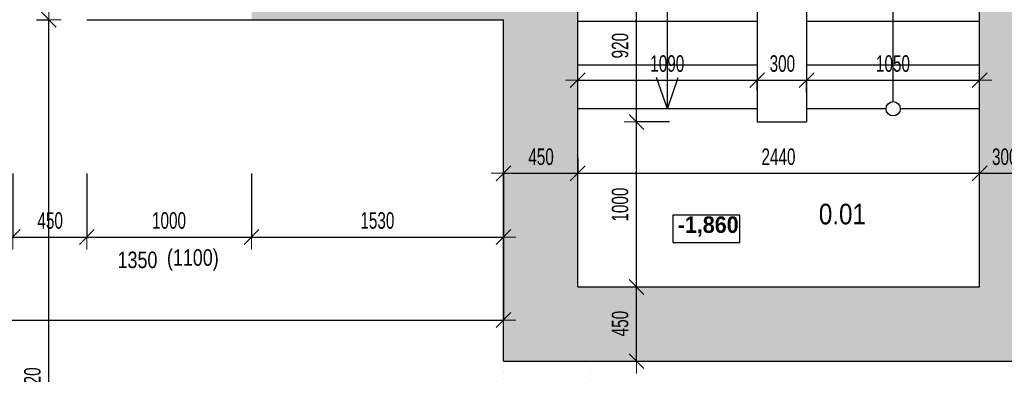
# Model space of a CAD drawing. Header units: millimetres. Extents: x -19215 to 25158, y -68454 to -42345.
# Tile 10 of 23: x -4165 to 1812, y -59746 to -57597. Entities that reach past the tile are written whole.
import ezdxf

# ---------------------------------------------------------------- set-up
doc = ezdxf.new("R2010")
doc.units = ezdxf.units.MM
doc.header["$PDMODE"] = 65
doc.linetypes.add('Teckovana 0.5x_2', pattern=[40, 0, -40])
doc.layers.add('XR$1$1.NP - STÁVAJÍCÍ_1', color=7, linetype='Continuous', lineweight=25)
doc.layers.add('XR$2$1.NP - KOTY_1', color=7, linetype='Continuous', lineweight=25)
doc.styles.add('ARIAL', font='ARIAL.TTF')
doc.styles.add('ARIALNARROW', font='ARIALN.TTF')
doc.dimstyles.new('DIMSTYLE_3', dxfattribs={"dimtxt": 100, "dimasz": 150, "dimexe": 0, "dimexo": 0, "dimgap": 50, "dimtad": 2, "dimdec": 0, "dimrnd": 5, "dimdsep": 46, "dimtxsty": 'ARIALNARROW', "dimblk1": 'ALL_ML_STRICH', "dimblk2": 'ALL_ML_STRICH', "dimsah": 1, "dimcen": 0, "dimclrd": 96, "dimclre": 96, "dimclrt": 96, "dimadec": 0, "dimazin": 0, "dimtfac": 1, "dimtdec": 0, "dimtix": 1, "dimtmove": 2, "dimatfit": 3, "dimfxl": 0, "dimtzin": 0, "dimlwd": 0, "dimlwe": 13, "dimarcsym": 0})

# ---------------------------------------------------------------- blocks, each defined once
blk = doc.blocks.new('ALL_ML_STRICH')
at = {"color": 0, "linetype": 'ByBlock', "lineweight": -2}
for p, q in [((0, -0.5), (0, 0.5)), ((-1, 0), (0.5, 0)), ((-0.3, -0.3), (0.3, 0.3))]:
    blk.add_line(p, q, dxfattribs=at)
blk = doc.blocks.new('*D18')
at = {"layer": 'DEFPOINTS', "color": 96, "linetype": 'Continuous', "lineweight": 13}
for p in [(-17937.8, -58429.8), (-17937.8, -59417.7), (-1227.8, -64073.2)]:
    blk.add_point(p, dxfattribs=at)
at = {"layer": 'XR$1$1.NP - STÁVAJÍCÍ_1', "color": 96, "linetype": 'Continuous', "lineweight": -2}
for p, q in [((-1227.8, -58710.4), (-1227.8, -59417.7)), ((-17937.8, -58914.4), (-17937.8, -59417.7)), ((-17937.8, -59417.7), (-1227.8, -59417.7))]:
    blk.add_line(p, q, dxfattribs=at)
at = {"layer": 'XR$1$1.NP - STÁVAJÍCÍ_1', "color": 96, "linetype": 'Continuous', "lineweight": 13, "xscale": 150, "yscale": 150, "zscale": 150, "rotation": 180}
blk.add_blockref('ALL_ML_STRICH', (-17937.8, -59417.7), dxfattribs=at)
at = {"layer": 'XR$1$1.NP - STÁVAJÍCÍ_1', "color": 96, "linetype": 'Continuous', "lineweight": 13, "xscale": 150, "yscale": 150, "zscale": 150}
blk.add_blockref('ALL_ML_STRICH', (-1227.8, -59417.7), dxfattribs=at)
at = {"layer": 'XR$1$1.NP - STÁVAJÍCÍ_1', "color": 96, "linetype": 'Continuous', "lineweight": 13, "insert": (-9587.5, -59317.7), "char_height": 100, "width": 405.714, "attachment_point": 5, "style": 'ARIALNARROW'}
blk.add_mtext('\\W0.81;\\A1;{16710}', dxfattribs=at)
blk = doc.blocks.new('*D27')
at = {"layer": 'DEFPOINTS', "color": 96, "linetype": 'Continuous', "lineweight": 13}
for p in [(-5207.8, -58429.8), (-4207.8, -58429.8), (-5207.8, -58914.4)]:
    blk.add_point(p, dxfattribs=at)
at = {"layer": 'XR$1$1.NP - STÁVAJÍCÍ_1', "color": 96, "linetype": 'Continuous', "lineweight": -2}
for p, q in [((-5207.8, -58529.8), (-5207.8, -58914.4)), ((-4207.8, -58529.8), (-4207.8, -58914.4)), ((-5207.8, -58914.4), (-4207.8, -58914.4))]:
    blk.add_line(p, q, dxfattribs=at)
at = {"layer": 'XR$1$1.NP - STÁVAJÍCÍ_1', "color": 96, "linetype": 'Continuous', "lineweight": 13, "xscale": 150, "yscale": 150, "zscale": 150, "rotation": 180}
blk.add_blockref('ALL_ML_STRICH', (-5207.8, -58914.4), dxfattribs=at)
at = {"layer": 'XR$1$1.NP - STÁVAJÍCÍ_1', "color": 96, "linetype": 'Continuous', "lineweight": 13, "xscale": 150, "yscale": 150, "zscale": 150}
blk.add_blockref('ALL_ML_STRICH', (-4207.8, -58914.4), dxfattribs=at)
at = {"layer": 'XR$1$1.NP - STÁVAJÍCÍ_1', "color": 96, "linetype": 'Continuous', "lineweight": 13, "insert": (-4708.9, -58814.4), "char_height": 100, "width": 324.571, "attachment_point": 5, "style": 'ARIALNARROW'}
blk.add_mtext('\\W0.81;\\A1;{1000}', dxfattribs=at)
blk = doc.blocks.new('*D28')
at = {"layer": 'DEFPOINTS', "color": 96, "linetype": 'Continuous', "lineweight": 13}
for p in [(-4207.8, -58429.8), (-3757.8, -58429.8), (-4207.8, -58914.4)]:
    blk.add_point(p, dxfattribs=at)
at = {"layer": 'XR$1$1.NP - STÁVAJÍCÍ_1', "color": 96, "linetype": 'Continuous', "lineweight": -2}
for p, q in [((-4207.8, -58529.8), (-4207.8, -58914.4)), ((-3757.8, -58529.8), (-3757.8, -58914.4)), ((-4207.8, -58914.4), (-3757.8, -58914.4))]:
    blk.add_line(p, q, dxfattribs=at)
at = {"layer": 'XR$1$1.NP - STÁVAJÍCÍ_1', "color": 96, "linetype": 'Continuous', "lineweight": 13, "xscale": 150, "yscale": 150, "zscale": 150, "rotation": 180}
blk.add_blockref('ALL_ML_STRICH', (-4207.8, -58914.4), dxfattribs=at)
at = {"layer": 'XR$1$1.NP - STÁVAJÍCÍ_1', "color": 96, "linetype": 'Continuous', "lineweight": 13, "xscale": 150, "yscale": 150, "zscale": 150}
blk.add_blockref('ALL_ML_STRICH', (-3757.8, -58914.4), dxfattribs=at)
at = {"layer": 'XR$1$1.NP - STÁVAJÍCÍ_1', "color": 96, "linetype": 'Continuous', "lineweight": 13, "insert": (-3980.3, -58814.4), "char_height": 100, "width": 243.429, "attachment_point": 5, "style": 'ARIALNARROW'}
blk.add_mtext('\\W0.81;\\A1;{450}', dxfattribs=at)
blk = doc.blocks.new('*D29')
at = {"layer": 'DEFPOINTS', "color": 96, "linetype": 'Continuous', "lineweight": 13}
for p in [(-3757.8, -58429.8), (-2757.8, -58429.8), (-3757.8, -58914.4)]:
    blk.add_point(p, dxfattribs=at)
at = {"layer": 'XR$1$1.NP - STÁVAJÍCÍ_1', "color": 96, "linetype": 'Continuous', "lineweight": -2}
for p, q in [((-3757.8, -58529.8), (-3757.8, -58914.4)), ((-2757.8, -58529.8), (-2757.8, -58914.4)), ((-3757.8, -58914.4), (-2757.8, -58914.4))]:
    blk.add_line(p, q, dxfattribs=at)
at = {"layer": 'XR$1$1.NP - STÁVAJÍCÍ_1', "color": 96, "linetype": 'Continuous', "lineweight": 13, "xscale": 150, "yscale": 150, "zscale": 150, "rotation": 180}
blk.add_blockref('ALL_ML_STRICH', (-3757.8, -58914.4), dxfattribs=at)
at = {"layer": 'XR$1$1.NP - STÁVAJÍCÍ_1', "color": 96, "linetype": 'Continuous', "lineweight": 13, "xscale": 150, "yscale": 150, "zscale": 150}
blk.add_blockref('ALL_ML_STRICH', (-2757.8, -58914.4), dxfattribs=at)
at = {"layer": 'XR$1$1.NP - STÁVAJÍCÍ_1', "color": 96, "linetype": 'Continuous', "lineweight": 13, "insert": (-3258.9, -58814.4), "char_height": 100, "width": 324.571, "attachment_point": 5, "style": 'ARIALNARROW'}
blk.add_mtext('\\W0.81;\\A1;{1000}', dxfattribs=at)
blk = doc.blocks.new('*D30')
at = {"layer": 'DEFPOINTS', "color": 96, "linetype": 'Continuous', "lineweight": 13}
for p in [(-2757.8, -58429.8), (-1227.8, -58429.8), (-2757.8, -58914.4)]:
    blk.add_point(p, dxfattribs=at)
at = {"layer": 'XR$1$1.NP - STÁVAJÍCÍ_1', "color": 96, "linetype": 'Continuous', "lineweight": -2}
for p, q in [((-2757.8, -58529.8), (-2757.8, -58914.4)), ((-1227.8, -58529.8), (-1227.8, -58914.4)), ((-2757.8, -58914.4), (-1227.8, -58914.4))]:
    blk.add_line(p, q, dxfattribs=at)
at = {"layer": 'XR$1$1.NP - STÁVAJÍCÍ_1', "color": 96, "linetype": 'Continuous', "lineweight": 13, "xscale": 150, "yscale": 150, "zscale": 150, "rotation": 180}
blk.add_blockref('ALL_ML_STRICH', (-2757.8, -58914.4), dxfattribs=at)
at = {"layer": 'XR$1$1.NP - STÁVAJÍCÍ_1', "color": 96, "linetype": 'Continuous', "lineweight": 13, "xscale": 150, "yscale": 150, "zscale": 150}
blk.add_blockref('ALL_ML_STRICH', (-1227.8, -58914.4), dxfattribs=at)
at = {"layer": 'XR$1$1.NP - STÁVAJÍCÍ_1', "color": 96, "linetype": 'Continuous', "lineweight": 13, "insert": (-1993.9, -58814.4), "char_height": 100, "width": 324.571, "attachment_point": 5, "style": 'ARIALNARROW'}
blk.add_mtext('\\W0.81;\\A1;{1530}', dxfattribs=at)
blk = doc.blocks.new('*D138')
at = {"layer": 'DEFPOINTS', "color": 96, "linetype": 'Continuous', "lineweight": 13}
for p in [(1962.2, -58310.4), (1662.2, -58528), (1662.2, -58528)]:
    blk.add_point(p, dxfattribs=at)
at = {"layer": 'XR$2$1.NP - KOTY_1', "color": 96, "linetype": 'Continuous', "lineweight": -2}
for p, q in [((1962.2, -58410.4), (1962.2, -58528)), ((1662.2, -58528), (1662.2, -58528)), ((1662.2, -58528), (1962.2, -58528))]:
    blk.add_line(p, q, dxfattribs=at)
at = {"layer": 'XR$2$1.NP - KOTY_1', "color": 96, "linetype": 'Continuous', "lineweight": 13, "xscale": 150, "yscale": 150, "zscale": 150, "rotation": 180}
blk.add_blockref('ALL_ML_STRICH', (1662.2, -58528), dxfattribs=at)
at = {"layer": 'XR$2$1.NP - KOTY_1', "color": 96, "linetype": 'Continuous', "lineweight": 13, "xscale": 150, "yscale": 150, "zscale": 150}
blk.add_blockref('ALL_ML_STRICH', (1962.2, -58528), dxfattribs=at)
at = {"layer": 'XR$2$1.NP - KOTY_1', "color": 96, "linetype": 'Continuous', "lineweight": 13, "insert": (1814.7, -58428), "char_height": 100, "width": 243.429, "attachment_point": 5, "style": 'ARIALNARROW'}
blk.add_mtext('\\W0.81;\\A1;{300}', dxfattribs=at)
blk = doc.blocks.new('*D139')
at = {"layer": 'DEFPOINTS', "color": 96, "linetype": 'Continuous', "lineweight": 13}
for p in [(-777.8, -58528), (-777.8, -58540.2), (1662.2, -58528)]:
    blk.add_point(p, dxfattribs=at)
at = {"layer": 'XR$2$1.NP - KOTY_1', "color": 96, "linetype": 'Continuous', "lineweight": -2}
for p, q in [((-777.8, -58440.2), (-777.8, -58528)), ((-777.8, -58528), (1662.2, -58528)), ((1662.2, -58528), (1662.2, -58528))]:
    blk.add_line(p, q, dxfattribs=at)
at = {"layer": 'XR$2$1.NP - KOTY_1', "color": 96, "linetype": 'Continuous', "lineweight": 13, "xscale": 150, "yscale": 150, "zscale": 150, "rotation": 180}
blk.add_blockref('ALL_ML_STRICH', (-777.8, -58528), dxfattribs=at)
at = {"layer": 'XR$2$1.NP - KOTY_1', "color": 96, "linetype": 'Continuous', "lineweight": 13, "xscale": 150, "yscale": 150, "zscale": 150}
blk.add_blockref('ALL_ML_STRICH', (1662.2, -58528), dxfattribs=at)
at = {"layer": 'XR$2$1.NP - KOTY_1', "color": 96, "linetype": 'Continuous', "lineweight": 13, "insert": (441.1, -58428), "char_height": 100, "width": 324.571, "attachment_point": 5, "style": 'ARIALNARROW'}
blk.add_mtext('\\W0.81;\\A1;{2440}', dxfattribs=at)
blk = doc.blocks.new('*D140')
at = {"layer": 'DEFPOINTS', "color": 96, "linetype": 'Continuous', "lineweight": 13}
for p in [(-1227.8, -58528), (-777.8, -58540.2), (-1227.8, -58631.7)]:
    blk.add_point(p, dxfattribs=at)
at = {"layer": 'XR$2$1.NP - KOTY_1', "color": 96, "linetype": 'Continuous', "lineweight": -2}
for p, q in [((-777.8, -58440.2), (-777.8, -58528)), ((-1227.8, -58531.7), (-1227.8, -58528)), ((-1227.8, -58528), (-777.8, -58528))]:
    blk.add_line(p, q, dxfattribs=at)
at = {"layer": 'XR$2$1.NP - KOTY_1', "color": 96, "linetype": 'Continuous', "lineweight": 13, "xscale": 150, "yscale": 150, "zscale": 150, "rotation": 180}
blk.add_blockref('ALL_ML_STRICH', (-1227.8, -58528), dxfattribs=at)
at = {"layer": 'XR$2$1.NP - KOTY_1', "color": 96, "linetype": 'Continuous', "lineweight": 13, "xscale": 150, "yscale": 150, "zscale": 150}
blk.add_blockref('ALL_ML_STRICH', (-777.8, -58528), dxfattribs=at)
at = {"layer": 'XR$2$1.NP - KOTY_1', "color": 96, "linetype": 'Continuous', "lineweight": 13, "insert": (-1000.3, -58428), "char_height": 100, "width": 243.429, "attachment_point": 5, "style": 'ARIALNARROW'}
blk.add_mtext('\\W0.81;\\A1;{450}', dxfattribs=at)
blk = doc.blocks.new('*D145')
at = {"layer": 'DEFPOINTS', "color": 96, "linetype": 'Continuous', "lineweight": 13}
for p in [(-777.8, -57924), (-777.8, -57963), (312.2, -57924)]:
    blk.add_point(p, dxfattribs=at)
at = {"layer": 'XR$2$1.NP - KOTY_1', "color": 96, "linetype": 'Continuous', "lineweight": -2}
for p, q in [((-777.8, -58024), (-777.8, -57963)), ((-777.8, -57963), (312.2, -57963)), ((312.2, -58024), (312.2, -57963))]:
    blk.add_line(p, q, dxfattribs=at)
at = {"layer": 'XR$2$1.NP - KOTY_1', "color": 96, "linetype": 'Continuous', "lineweight": 13, "xscale": 150, "yscale": 150, "zscale": 150, "rotation": 180}
blk.add_blockref('ALL_ML_STRICH', (-777.8, -57963), dxfattribs=at)
at = {"layer": 'XR$2$1.NP - KOTY_1', "color": 96, "linetype": 'Continuous', "lineweight": 13, "xscale": 150, "yscale": 150, "zscale": 150}
blk.add_blockref('ALL_ML_STRICH', (312.2, -57963), dxfattribs=at)
at = {"layer": 'XR$2$1.NP - KOTY_1', "color": 96, "linetype": 'Continuous', "lineweight": 13, "insert": (-233.9, -57863), "char_height": 100, "width": 324.571, "attachment_point": 5, "style": 'ARIALNARROW'}
blk.add_mtext('\\W0.81;\\A1;{1090}', dxfattribs=at)
blk = doc.blocks.new('*D146')
at = {"layer": 'DEFPOINTS', "color": 96, "linetype": 'Continuous', "lineweight": 13}
for p in [(312.2, -57924), (312.2, -57963), (612.2, -57938.1)]:
    blk.add_point(p, dxfattribs=at)
at = {"layer": 'XR$2$1.NP - KOTY_1', "color": 96, "linetype": 'Continuous', "lineweight": -2}
for p, q in [((312.2, -58024), (312.2, -57963)), ((312.2, -57963), (612.2, -57963)), ((612.2, -58038.1), (612.2, -57963))]:
    blk.add_line(p, q, dxfattribs=at)
at = {"layer": 'XR$2$1.NP - KOTY_1', "color": 96, "linetype": 'Continuous', "lineweight": 13, "xscale": 150, "yscale": 150, "zscale": 150, "rotation": 180}
blk.add_blockref('ALL_ML_STRICH', (312.2, -57963), dxfattribs=at)
at = {"layer": 'XR$2$1.NP - KOTY_1', "color": 96, "linetype": 'Continuous', "lineweight": 13, "xscale": 150, "yscale": 150, "zscale": 150}
blk.add_blockref('ALL_ML_STRICH', (612.2, -57963), dxfattribs=at)
at = {"layer": 'XR$2$1.NP - KOTY_1', "color": 96, "linetype": 'Continuous', "lineweight": 13, "insert": (464.7, -57863), "char_height": 100, "width": 243.429, "attachment_point": 5, "style": 'ARIALNARROW'}
blk.add_mtext('\\W0.81;\\A1;{300}', dxfattribs=at)
blk = doc.blocks.new('*D147')
at = {"layer": 'DEFPOINTS', "color": 96, "linetype": 'Continuous', "lineweight": 13}
for p in [(612.2, -57938.1), (612.2, -57963), (1662.2, -57952.4)]:
    blk.add_point(p, dxfattribs=at)
at = {"layer": 'XR$2$1.NP - KOTY_1', "color": 96, "linetype": 'Continuous', "lineweight": -2}
for p, q in [((612.2, -58038.1), (612.2, -57963)), ((612.2, -57963), (1662.2, -57963)), ((1662.2, -58052.4), (1662.2, -57963))]:
    blk.add_line(p, q, dxfattribs=at)
at = {"layer": 'XR$2$1.NP - KOTY_1', "color": 96, "linetype": 'Continuous', "lineweight": 13, "xscale": 150, "yscale": 150, "zscale": 150, "rotation": 180}
blk.add_blockref('ALL_ML_STRICH', (612.2, -57963), dxfattribs=at)
at = {"layer": 'XR$2$1.NP - KOTY_1', "color": 96, "linetype": 'Continuous', "lineweight": 13, "xscale": 150, "yscale": 150, "zscale": 150}
blk.add_blockref('ALL_ML_STRICH', (1662.2, -57963), dxfattribs=at)
at = {"layer": 'XR$2$1.NP - KOTY_1', "color": 96, "linetype": 'Continuous', "lineweight": 13, "insert": (1136.1, -57863), "char_height": 100, "width": 324.571, "attachment_point": 5, "style": 'ARIALNARROW'}
blk.add_mtext('\\W0.81;\\A1;{1050}', dxfattribs=at)
blk = doc.blocks.new('*D148')
at = {"layer": 'DEFPOINTS', "color": 96, "linetype": 'Continuous', "lineweight": 13}
for p in [(-120.9, -57296.7), (-420.3, -58216.7), (-120.9, -58216.7)]:
    blk.add_point(p, dxfattribs=at)
at = {"layer": 'XR$2$1.NP - KOTY_1', "color": 96, "linetype": 'Continuous', "lineweight": -2}
for p, q in [((-220.9, -57296.7), (-420.3, -57296.7)), ((-420.3, -58216.7), (-420.3, -57296.7)), ((-220.9, -58216.7), (-420.3, -58216.7))]:
    blk.add_line(p, q, dxfattribs=at)
at = {"layer": 'XR$2$1.NP - KOTY_1', "color": 96, "linetype": 'Continuous', "lineweight": 13, "xscale": 150, "yscale": 150, "zscale": 150}
for p, rotation in [((-420.3, -57296.7), 90), ((-420.3, -58216.7), 270)]:
    blk.add_blockref('ALL_ML_STRICH', p, dxfattribs=dict(at, rotation=rotation))
at = {"layer": 'XR$2$1.NP - KOTY_1', "color": 96, "linetype": 'Continuous', "lineweight": 13, "insert": (-520.3, -57754.1), "char_height": 100, "width": 243.429, "attachment_point": 5, "rotation": 90, "style": 'ARIALNARROW'}
blk.add_mtext('\\W0.81;\\A1;{920}', dxfattribs=at)
blk = doc.blocks.new('*D149')
at = {"layer": 'DEFPOINTS', "color": 96, "linetype": 'Continuous', "lineweight": 13}
for p in [(-120.9, -58216.7), (-420.3, -59216.7), (-420.3, -59216.7)]:
    blk.add_point(p, dxfattribs=at)
at = {"layer": 'XR$2$1.NP - KOTY_1', "color": 96, "linetype": 'Continuous', "lineweight": -2}
for p, q in [((-220.9, -58216.7), (-420.3, -58216.7)), ((-420.3, -59216.7), (-420.3, -58216.7)), ((-520.3, -59216.7), (-420.3, -59216.7))]:
    blk.add_line(p, q, dxfattribs=at)
at = {"layer": 'XR$2$1.NP - KOTY_1', "color": 96, "linetype": 'Continuous', "lineweight": 13, "xscale": 150, "yscale": 150, "zscale": 150}
for p, rotation in [((-420.3, -58216.7), 90), ((-420.3, -59216.7), 270)]:
    blk.add_blockref('ALL_ML_STRICH', p, dxfattribs=dict(at, rotation=rotation))
at = {"layer": 'XR$2$1.NP - KOTY_1', "color": 96, "linetype": 'Continuous', "lineweight": 13, "insert": (-520.3, -58717.7), "char_height": 100, "width": 324.571, "attachment_point": 5, "rotation": 90, "style": 'ARIALNARROW'}
blk.add_mtext('\\W0.81;\\A1;{1000}', dxfattribs=at)
blk = doc.blocks.new('*D199')
at = {"layer": 'DEFPOINTS', "color": 96, "linetype": 'Continuous', "lineweight": 13}
for p in [(-420.3, -59216.7), (-420.3, -59666.7), (-405.5, -59666.7)]:
    blk.add_point(p, dxfattribs=at)
at = {"layer": 'XR$2$1.NP - KOTY_1', "color": 96, "linetype": 'Continuous', "lineweight": -2}
for p, q in [((-520.3, -59216.7), (-420.3, -59216.7)), ((-420.3, -59666.7), (-420.3, -59216.7)), ((-505.5, -59666.7), (-420.3, -59666.7))]:
    blk.add_line(p, q, dxfattribs=at)
at = {"layer": 'XR$2$1.NP - KOTY_1', "color": 96, "linetype": 'Continuous', "lineweight": 13, "xscale": 150, "yscale": 150, "zscale": 150}
for p, rotation in [((-420.3, -59216.7), 90), ((-420.3, -59666.7), 270)]:
    blk.add_blockref('ALL_ML_STRICH', p, dxfattribs=dict(at, rotation=rotation))
at = {"layer": 'XR$2$1.NP - KOTY_1', "color": 96, "linetype": 'Continuous', "lineweight": 13, "insert": (-520.3, -59439.1), "char_height": 100, "width": 243.429, "attachment_point": 5, "rotation": 90, "style": 'ARIALNARROW'}
blk.add_mtext('\\W0.81;\\A1;{450}', dxfattribs=at)
blk = doc.blocks.new('*D266')
at = {"layer": 'DEFPOINTS', "color": 96, "linetype": 'Continuous', "lineweight": 13}
for p in [(-3963, -57596.7), (-3988, -62016.7), (-3963, -62016.7)]:
    blk.add_point(p, dxfattribs=at)
at = {"layer": 'XR$2$1.NP - KOTY_1', "color": 96, "linetype": 'Continuous', "lineweight": -2}
for p, q in [((-4063, -57596.7), (-3988, -57596.7)), ((-3988, -62016.7), (-3988, -57596.7)), ((-4063, -62016.7), (-3988, -62016.7))]:
    blk.add_line(p, q, dxfattribs=at)
at = {"layer": 'XR$2$1.NP - KOTY_1', "color": 96, "linetype": 'Continuous', "lineweight": 13, "xscale": 150, "yscale": 150, "zscale": 150}
for p, rotation in [((-3988, -57596.7), 90), ((-3988, -62016.7), 270)]:
    blk.add_blockref('ALL_ML_STRICH', p, dxfattribs=dict(at, rotation=rotation))
at = {"layer": 'XR$2$1.NP - KOTY_1', "color": 96, "linetype": 'Continuous', "lineweight": 13, "insert": (-4088, -59807.7), "char_height": 100, "width": 324.571, "attachment_point": 5, "rotation": 90, "style": 'ARIALNARROW'}
blk.add_mtext('\\W0.81;\\A1;{4420}', dxfattribs=at)

msp = doc.modelspace()

# ---------------------------------------------------------------- hatches: boundary and pattern name
at = {"layer": 'XR$1$1.NP - STÁVAJÍCÍ_1', "linetype": 'Continuous', "lineweight": 13}
msp.add_hatch(color=254, dxfattribs=at).paths.add_polyline_path([(-457.8, -57146.7), (-1007.8, -57146.7), (-1007.8, -55336.7), (-1157.8, -55336.7), (-1157.8, -57146.7), (-2757.8, -57146.7), (-2757.8, -57596.7), (-1227.8, -57596.7), (-1227.8, -59666.7), (1962.2, -59666.7), (1962.2, -55486.7), (2107.2, -55486.7), (2107.2, -55336.7), (1662.2, -55336.7), (1662.2, -59216.7), (-777.8, -59216.7), (-777.8, -57296.7), (-457.8, -57296.7)])

# ---------------------------------------------------------------- linework, layer by layer
at = {"layer": 'XR$1$1.NP - STÁVAJÍCÍ_1', "color": 250, "linetype": 'Continuous', "lineweight": 25}
for p, q in [((1662.2, -59216.7), (1662.2, -55336.7)), ((1137.2, -58093.5), (1137.2, -55486.7)), ((-777.8, -59216.7), (-777.8, -57296.7)), ((-232.8, -58136.7), (-232.8, -57296.7)), ((312.2, -57296.7), (312.2, -58216.7)), ((612.2, -57296.7), (612.2, -58216.7)), ((-3757.8, -57596.7), (-2757.8, -57596.7)), ((-2757.8, -57596.7), (-1227.8, -57596.7)), ((-1227.8, -59666.7), (-1227.8, -57596.7)), ((312.2, -57606.7), (-777.8, -57606.7)), ((1662.2, -57606.7), (612.2, -57606.7)), ((312.2, -57871.7), (-777.8, -57871.7)), ((1662.2, -57871.7), (612.2, -57871.7)), ((-232.8, -58136.7), (-298.8, -57947.9)), ((-232.8, -58136.7), (-166.9, -57947.9)), ((312.2, -58136.7), (-777.8, -58136.7)), ((1094, -58136.7), (612.2, -58136.7)), ((1662.2, -58136.7), (1180.3, -58136.7)), ((312.2, -58216.7), (612.2, -58216.7)), ((-777.8, -59216.7), (1662.2, -59216.7)), ((-1227.8, -59666.7), (1962.2, -59666.7))]:
    msp.add_line(p, q, dxfattribs=at)
at = {"layer": 'XR$1$1.NP - STÁVAJÍCÍ_1', "color": 7, "linetype": 'Teckovana 0.5x_2', "lineweight": 35}
for p, q in [((-1227.8, -62016.7), (-1227.8, -59666.7)), ((-697.8, -62546.7), (-697.8, -59666.7))]:
    msp.add_line(p, q, dxfattribs=at)
at = {"layer": 'XR$1$1.NP - STÁVAJÍCÍ_1', "color": 250, "linetype": 'Continuous', "lineweight": 25}
msp.add_circle((1137.2, -58136.7), 43.2, dxfattribs=at)
at = {"layer": 'XR$2$1.NP - KOTY_1', "color": 96, "linetype": 'Continuous', "lineweight": 25}
msp.add_lwpolyline([(-199.7, -58948.3), (207.4, -58948.3), (207.4, -58781.7), (-199.7, -58781.7), (-199.7, -58948.3)], dxfattribs=at)

# ---------------------------------------------------------------- texts
at = {"layer": 'XR$1$1.NP - STÁVAJÍCÍ_1', "color": 250, "linetype": 'Continuous', "lineweight": 25, "insert": (686.5, -58712.5), "char_height": 125, "width": 348.7, "attachment_point": 1, "style": 'ARIAL'}
msp.add_mtext('\\W0.84;0.01', dxfattribs=at)
at = {"layer": 'XR$1$1.NP - STÁVAJÍCÍ_1', "color": 96, "linetype": 'Continuous', "lineweight": 18, "char_height": 100, "attachment_point": 5, "style": 'ARIALNARROW'}
for s, insert, width in [('\\W0.95;(1100)', (-3114.3, -59053.4), 376.922), ('\\W0.95;1350', (-3450.4, -59053.4), 295.658)]:
    msp.add_mtext(s, dxfattribs=dict(at, insert=insert, width=width))
at = {"layer": 'XR$2$1.NP - KOTY_1', "color": 96, "linetype": 'Continuous', "lineweight": 25, "insert": (-170.9, -58911.7), "char_height": 100, "width": 435.194, "attachment_point": 7, "style": 'ARIALNARROW'}
msp.add_mtext('\\W1.14;\\fArial Narrow|i0|b1|c0|p0;-1,860', dxfattribs=at)

# ---------------------------------------------------------------- dimensions: what is measured, and where the dimension line sits
at = {"layer": 'XR$1$1.NP - STÁVAJÍCÍ_1', "color": 96, "linetype": 'Continuous', "lineweight": 13}
for base, p1, p2, picture, middle in [((-1227.8, -59417.7), (-17937.8, -58914.4), (-1227.8, -58710.4), '*D18', (-9587.5, -59317.7)), ((-4207.8, -58914.4), (-5207.8, -58529.8), (-4207.8, -58529.8), '*D27', (-4708.9, -58814.4)), ((-3757.8, -58914.4), (-4207.8, -58529.8), (-3757.8, -58529.8), '*D28', (-3980.3, -58814.4)), ((-2757.8, -58914.4), (-3757.8, -58529.8), (-2757.8, -58529.8), '*D29', (-3258.9, -58814.4)), ((-1227.8, -58914.4), (-2757.8, -58529.8), (-1227.8, -58529.8), '*D30', (-1993.9, -58814.4))]:
    dim = msp.add_linear_dim(base=base, p1=p1, p2=p2, dimstyle='DIMSTYLE_3', override={"dimpost": '<>', "dimclrd": 96, "dimclre": 96, "dimclrt": 96, "dimlwd": 0, "dimlwe": 13}, dxfattribs=at)
    dim.commit()
    dim.dimension.update_dxf_attribs({"geometry": picture, "text_midpoint": middle, "dimtype": 160})
at = {"layer": 'XR$2$1.NP - KOTY_1', "color": 96, "linetype": 'Continuous', "lineweight": 13}
for base, p1, p2, picture, middle in [((-420.3, -57296.7), (-220.9, -58216.7), (-220.9, -57296.7), '*D148', (-520.3, -57754.1)), ((-3988, -57596.7), (-4063, -62016.7), (-4063, -57596.7), '*D266', (-4088, -59807.7)), ((-420.3, -58216.7), (-520.3, -59216.7), (-220.9, -58216.7), '*D149', (-520.3, -58717.7)), ((-420.3, -59216.7), (-505.5, -59666.7), (-520.3, -59216.7), '*D199', (-520.3, -59439.1))]:
    dim = msp.add_linear_dim(base=base, p1=p1, p2=p2, angle=90, dimstyle='DIMSTYLE_3', override={"dimpost": '<>', "dimclrd": 96, "dimclre": 96, "dimclrt": 96, "dimlwd": 0, "dimlwe": 13}, dxfattribs=at)
    dim.commit()
    dim.dimension.update_dxf_attribs({"geometry": picture, "text_midpoint": middle, "dimtype": 160})
for base, p1, p2, picture, middle in [((312.2, -57963), (-777.8, -58024), (312.2, -58024), '*D145', (-233.9, -57863)), ((612.2, -57963), (312.2, -58024), (612.2, -58038.1), '*D146', (464.7, -57863)), ((1662.2, -57963), (612.2, -58038.1), (1662.2, -58052.4), '*D147', (1136.1, -57863)), ((1962.2, -58528), (1662.2, -58528), (1962.2, -58410.4), '*D138', (1814.7, -58428)), ((-777.8, -58528), (-1227.8, -58531.7), (-777.8, -58440.2), '*D140', (-1000.3, -58428)), ((1662.2, -58528), (-777.8, -58440.2), (1662.2, -58528), '*D139', (441.1, -58428))]:
    dim = msp.add_linear_dim(base=base, p1=p1, p2=p2, dimstyle='DIMSTYLE_3', override={"dimpost": '<>', "dimclrd": 96, "dimclre": 96, "dimclrt": 96, "dimlwd": 0, "dimlwe": 13}, dxfattribs=at)
    dim.commit()
    dim.dimension.update_dxf_attribs({"geometry": picture, "text_midpoint": middle, "dimtype": 160})

doc.saveas('drawing.dxf')
